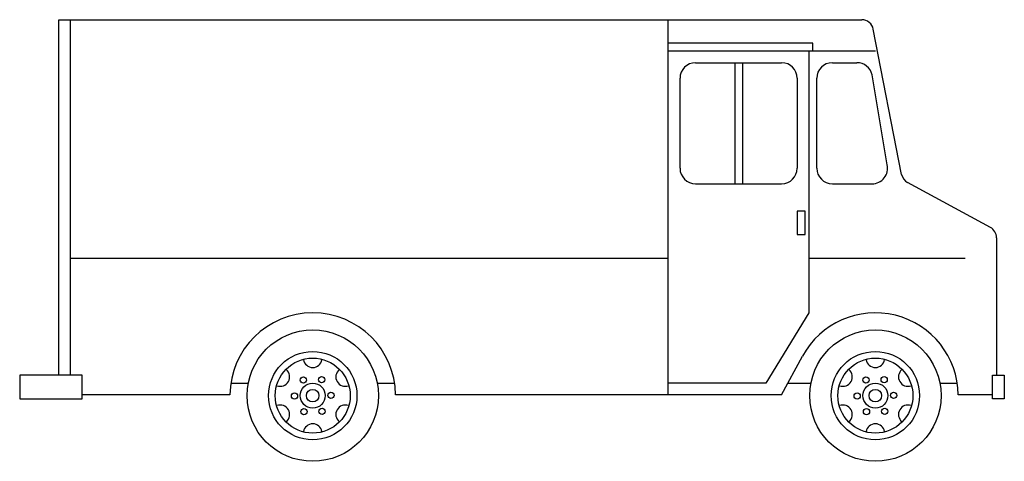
# Model space of a CAD drawing. Extents: x 985 to 1237, y 639 to 752.
import ezdxf

# ---------------------------------------------------------------- set-up
doc = ezdxf.new("R2010")
doc.units = 0
doc.layers.get('0').update_dxf_attribs({"linetype": 'CONTINUOUS'})
doc.layers.add('CAR_DTL', color=7, linetype='CONTINUOUS')

msp = doc.modelspace()

# ---------------------------------------------------------------- linework, layer by layer
at = {"color": 0}
for p, q in [((995, 661), (995, 752)), ((995, 752), (1200.53, 752)), ((1210.73, 712.39), (1203.47, 749.57)), ((1158, 741), (1180, 741)), ((1193, 741), (1199.25, 741)), ((1154, 714), (1154, 737)), ((1184, 737), (1184, 714)), ((1189, 714), (1189, 737)), ((1207.03, 714.89), (1203.15, 737.89)), ((1158, 710), (1180, 710)), ((1193, 710), (1203.13, 710)), ((1233.43, 698.85), (1212.24, 710.33)), ((1235, 696.21), (1235, 661)), ((1180, 656), (1185.36, 665.89)), ((1001, 661), (985, 661)), ((985, 661), (985, 655)), ((1001, 655), (1001, 661)), ((1234, 661), (1237, 661)), ((1234, 655), (1234, 661)), ((1237, 661), (1237, 655)), ((1038.8, 656), (1001, 656)), ((1180, 656), (1081.2, 656)), ((1234, 656), (1225.2, 656)), ((985, 655), (1001, 655)), ((1237, 655), (1234, 655))]:
    msp.add_line(p, q, dxfattribs=at)
for centre, radius in [((1060, 655.8), 16.8), ((1204, 655.8), 16.8), ((1060, 655.8), 11.31), ((1204, 655.8), 11.31), ((1060, 655.8), 3.2), ((1204, 655.8), 3.2)]:
    msp.add_circle(centre, radius, dxfattribs=at)
for centre, radius, start, end in [((1200.53, 749), 3, 11.0409, 90), ((1158, 737), 4, 90, 180), ((1180, 737), 4, 0, 90), ((1193, 737), 4, 90, 180), ((1199.25, 737), 4, 12.875, 90), ((1158, 714), 4, 180, 270), ((1180, 714), 4, 270, 0), ((1193, 714), 4, 180, 270), ((1203.13, 714), 4, 270, 12.875), ((1213.67, 712.96), 3, 191.0409, 241.5571), ((1232, 696.21), 3, 0, 61.5571), ((1060, 655.8), 21.2, 0.5405, 179.4595), ((1204, 655.8), 21.2, 0.5405, 151.5659)]:
    msp.add_arc(centre, radius, start, end, dxfattribs=at)
at = {"layer": 'CAR_DTL', "color": 0}
for p, q in [((998, 661), (998, 752)), ((1151, 656), (1151, 752)), ((1188, 746), (1151, 746)), ((1188, 744), (1188, 746)), ((1151, 744), (1188, 744)), ((1187, 744), (1187, 677)), ((1188, 744), (1204, 744)), ((1168, 741), (1168, 710)), ((1170, 741), (1170, 710)), ((1186, 703), (1184, 703)), ((1184, 703), (1184, 697)), ((1186, 697), (1186, 703)), ((1184, 697), (1186, 697)), ((998, 691), (1151, 691)), ((1187, 691), (1227, 691)), ((1187, 677), (1176, 659)), ((1039.04, 659), (1043.51, 659)), ((1076.49, 659), (1080.96, 659)), ((1176, 659), (1151, 659)), ((1181.62, 659), (1187.51, 659)), ((1220.49, 659), (1224.96, 659))]:
    msp.add_line(p, q, dxfattribs=at)
for centre, radius in [((1060, 655.8), 9.6), ((1204, 655.8), 9.6), ((1057.6, 659.8), 0.8), ((1062.26, 659.88), 0.8), ((1201.6, 659.8), 0.8), ((1206.26, 659.88), 0.8), ((1055.34, 655.72), 0.8), ((1060, 655.8), 1.6), ((1064.66, 655.88), 0.8), ((1199.34, 655.72), 0.8), ((1204, 655.8), 1.6), ((1208.66, 655.88), 0.8), ((1057.74, 651.72), 0.8), ((1062.4, 651.8), 0.8), ((1201.74, 651.72), 0.8), ((1206.4, 651.8), 0.8)]:
    msp.add_circle(centre, radius, dxfattribs=at)
for centre, start, end in [((1060, 665.4), 189.5941, 350.4059), ((1204, 665.4), 189.5941, 350.4059), ((1051.69, 660.6), 249.5941, 50.4059), ((1068.31, 660.6), 129.5941, 290.4059), ((1195.69, 660.6), 249.5941, 50.4059), ((1212.31, 660.6), 129.5941, 290.4059), ((1051.69, 651), 309.5941, 110.4059), ((1068.31, 651), 69.5941, 230.4059), ((1195.69, 651), 309.5941, 110.4059), ((1212.31, 651), 69.5941, 230.4059), ((1060, 646.2), 9.5941, 170.4059), ((1204, 646.2), 9.5941, 170.4059)]:
    msp.add_arc(centre, 2.4, start, end, dxfattribs=at)

doc.saveas('drawing.dxf')
